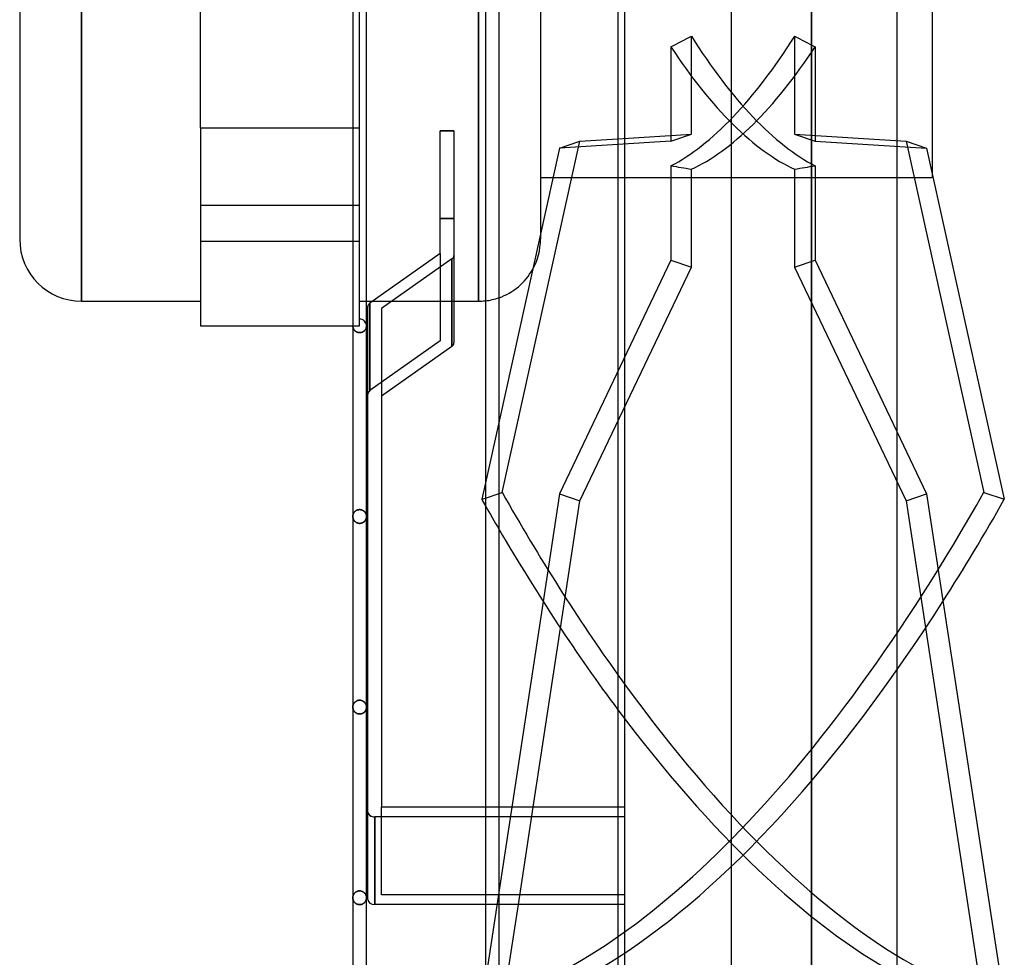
# Model space of a CAD drawing. Header units: millimetres. Extents: x -88 to 55, y -232 to 232.
# Tile 2 of 6: x -88 to 55, y -157 to -20. Entities that reach past the tile are written whole.
import ezdxf

# ---------------------------------------------------------------- set-up
doc = ezdxf.new("R2010")
doc.units = ezdxf.units.MM
doc.layers.add('HIDDEN', color=7, linetype='Continuous')
doc.layers.add('THICK', color=7, linetype='Continuous')

msp = doc.modelspace()

# ---------------------------------------------------------------- linework, layer by layer
at = {"layer": 'HIDDEN'}
for p, q in [((0, -203.05), (0, 0)), ((-79.22, -61.37), (-79.22, 0)), ((-38.67, -63.98), (-38.67, 0)), ((-21.32, -61.37), (-21.32, 0)), ((27.26, -180.5), (27.26, 0)), ((-38.67, -36.1), (-38.67, -11.44)), ((9.72, -37.03), (9.72, -22.71)), ((24.78, -22.71), (24.78, -37.03)), ((6.73, -24.27), (6.73, -38.05)), ((27.77, -24.27), (27.77, -38.05)), ((-61.88, -36.1), (-38.67, -36.1)), ((-39.67, -36.1), (-38.67, -36.1)), ((-38.67, -64.98), (-38.67, -36.1)), ((-24.92, -36.54), (-26.92, -36.54)), ((-1, -37.68), (9.72, -37.03)), ((6.73, -38.05), (9.72, -37.03)), ((24.78, -37.03), (27.77, -38.05)), ((24.78, -37.03), (41.03, -38.02)), ((6.73, -38.05), (-9.51, -39.03)), ((27.77, -38.05), (44.01, -39.03)), ((41.03, -38.02), (44.01, -39.03)), ((41.03, -38.02), (52.37, -89.27)), ((44.01, -39.03), (44.85, -42.81)), ((6.73, -41.63), (6.73, -55.41)), ((27.77, -41.63), (27.77, -55.41)), ((9.72, -56.42), (9.72, -42.1)), ((24.78, -42.1), (24.78, -56.42)), ((-10.46, -43.32), (39.67, -43.32)), ((-38.67, -47.41), (-61.88, -47.41)), ((-38.67, -47.41), (-61.88, -47.41)), ((-24.92, -49.3), (-26.92, -49.3)), ((-26.92, -49.3), (-24.92, -49.3)), ((-12.29, -51.57), (-12.29, -52.35)), ((-38.67, -52.66), (-61.88, -52.66)), ((-38.67, -52.66), (-61.88, -52.66)), ((-26.92, -54.42), (-26.92, -67.18)), ((-25.21, -55.21), (-35.47, -62.46)), ((-25.21, -67.97), (-25.21, -55.21)), ((6.73, -55.41), (-9.51, -89.47)), ((6.73, -55.41), (9.72, -56.42)), ((24.78, -56.42), (27.77, -55.41)), ((27.77, -55.41), (39.67, -80.37)), ((-6.53, -90.49), (9.72, -56.42)), ((24.78, -56.42), (41.03, -90.49)), ((-38.67, -61.37), (-37.67, -61.37)), ((-37.17, -74.43), (-37.17, -61.67)), ((-37.17, -61.67), (-37.17, -74.43)), ((-36.75, -61.37), (-24.92, -61.37)), ((-61.88, -64.98), (-61.88, -64.98)), ((-39.66, -65.03), (-39.67, -64.98)), ((-39.67, -64.98), (-39.66, -65.03)), ((-39.67, -64.98), (-38.67, -64.98)), ((-39.66, -65.08), (-39.66, -65.03)), ((-39.66, -65.03), (-39.66, -65.08)), ((-39.65, -65.13), (-39.66, -65.08)), ((-39.66, -65.08), (-39.65, -65.13)), ((-39.64, -65.18), (-39.65, -65.13)), ((-39.65, -65.13), (-39.64, -65.18)), ((-39.63, -65.23), (-39.64, -65.18)), ((-39.64, -65.18), (-39.63, -65.23)), ((-39.62, -65.28), (-39.63, -65.23)), ((-39.63, -65.23), (-39.62, -65.28)), ((-39.6, -65.33), (-39.62, -65.28)), ((-39.62, -65.28), (-39.6, -65.33)), ((-39.58, -65.38), (-39.6, -65.33)), ((-39.6, -65.33), (-39.58, -65.38)), ((-39.56, -65.42), (-39.58, -65.38)), ((-39.58, -65.38), (-39.56, -65.42)), ((-39.54, -65.47), (-39.56, -65.42)), ((-39.56, -65.42), (-39.54, -65.47)), ((-39.51, -65.52), (-39.54, -65.47)), ((-39.54, -65.47), (-39.51, -65.52)), ((-39.48, -65.56), (-39.51, -65.52)), ((-39.51, -65.52), (-39.48, -65.56)), ((-39.44, -65.6), (-39.48, -65.56)), ((-39.48, -65.56), (-39.44, -65.6)), ((-39.41, -65.65), (-39.44, -65.6)), ((-39.44, -65.6), (-39.41, -65.65)), ((-39.37, -65.69), (-39.41, -65.65)), ((-39.41, -65.65), (-39.37, -65.69)), ((-39.32, -65.73), (-39.37, -65.69)), ((-39.37, -65.69), (-39.32, -65.73)), ((-39.28, -65.77), (-39.32, -65.73)), ((-39.32, -65.73), (-39.28, -65.77)), ((-39.23, -65.8), (-39.28, -65.77)), ((-39.28, -65.77), (-39.23, -65.8)), ((-39.18, -65.83), (-39.23, -65.8)), ((-39.23, -65.8), (-39.18, -65.83)), ((-39.12, -65.86), (-39.18, -65.83)), ((-39.18, -65.83), (-39.12, -65.86)), ((-39.06, -65.89), (-39.12, -65.86)), ((-39.12, -65.86), (-39.06, -65.89)), ((-39, -65.91), (-39.06, -65.89)), ((-39.06, -65.89), (-39, -65.91)), ((-38.94, -65.94), (-39, -65.91)), ((-39, -65.91), (-38.94, -65.94)), ((-38.87, -65.95), (-38.94, -65.94)), ((-38.94, -65.94), (-38.87, -65.95)), ((-38.8, -65.96), (-38.87, -65.95)), ((-38.87, -65.95), (-38.8, -65.96)), ((-38.73, -65.97), (-38.8, -65.96)), ((-38.8, -65.96), (-38.73, -65.97)), ((-38.67, -65.97), (-38.73, -65.97)), ((-38.73, -65.97), (-38.67, -65.97)), ((-38.59, -65.97), (-38.67, -65.97)), ((-38.67, -65.97), (-38.59, -65.97)), ((-38.67, -64.98), (-38.67, -64.98)), ((-38.67, -64.98), (-38.67, -64.98)), ((-38.52, -65.96), (-38.59, -65.97)), ((-38.59, -65.97), (-38.52, -65.96)), ((-38.45, -65.95), (-38.52, -65.96)), ((-38.52, -65.96), (-38.45, -65.95)), ((-38.38, -65.93), (-38.45, -65.95)), ((-38.45, -65.95), (-38.38, -65.93)), ((-38.32, -65.91), (-38.38, -65.93)), ((-38.38, -65.93), (-38.32, -65.91)), ((-38.25, -65.89), (-38.32, -65.91)), ((-38.32, -65.91), (-38.25, -65.89)), ((-38.19, -65.86), (-38.25, -65.89)), ((-38.25, -65.89), (-38.19, -65.86)), ((-38.14, -65.82), (-38.19, -65.86)), ((-38.19, -65.86), (-38.14, -65.82)), ((-38.08, -65.79), (-38.14, -65.82)), ((-38.14, -65.82), (-38.08, -65.79)), ((-38.03, -65.75), (-38.08, -65.79)), ((-38.08, -65.79), (-38.03, -65.75)), ((-37.99, -65.71), (-38.03, -65.75)), ((-38.03, -65.75), (-37.99, -65.71)), ((-37.94, -65.67), (-37.99, -65.71)), ((-37.99, -65.71), (-37.94, -65.67)), ((-37.9, -65.63), (-37.94, -65.67)), ((-37.94, -65.67), (-37.9, -65.63)), ((-37.87, -65.58), (-37.9, -65.63)), ((-37.9, -65.63), (-37.87, -65.58)), ((-37.83, -65.53), (-37.87, -65.58)), ((-37.87, -65.58), (-37.83, -65.53)), ((-37.8, -65.49), (-37.83, -65.53)), ((-37.83, -65.53), (-37.8, -65.49)), ((-37.78, -65.44), (-37.8, -65.49)), ((-37.8, -65.49), (-37.78, -65.44)), ((-37.75, -65.39), (-37.78, -65.44)), ((-37.78, -65.44), (-37.75, -65.39)), ((-37.73, -65.34), (-37.75, -65.39)), ((-37.75, -65.39), (-37.73, -65.34)), ((-37.71, -65.29), (-37.73, -65.34)), ((-37.73, -65.34), (-37.71, -65.29)), ((-37.7, -65.24), (-37.71, -65.29)), ((-37.71, -65.29), (-37.7, -65.24)), ((-37.69, -65.19), (-37.7, -65.24)), ((-37.7, -65.24), (-37.69, -65.19)), ((-37.68, -65.14), (-37.69, -65.19)), ((-37.69, -65.19), (-37.68, -65.14)), ((-37.67, -65.08), (-37.68, -65.14)), ((-37.68, -65.14), (-37.67, -65.08)), ((-37.67, -64.98), (-37.67, -65.03)), ((-37.67, -65.03), (-37.67, -64.98)), ((-37.67, -65.03), (-37.67, -65.08)), ((-37.67, -65.08), (-37.67, -65.03)), ((-26.92, -67.18), (-37.17, -74.43)), ((-26.92, -67.18), (-37.17, -74.43)), ((-18.33, -78.87), (-20.33, -87.9)), ((-20.33, -90.1), (-18.33, -89.42)), ((-9.51, -89.47), (-11.91, -105.19)), ((-9.51, -89.47), (-6.53, -90.49)), ((41.03, -90.49), (44.01, -89.47)), ((52.37, -89.27), (55.36, -90.28)), ((-39.11, -91.89), (-39.16, -91.92)), ((-39.16, -91.92), (-39.11, -91.89)), ((-39.05, -91.87), (-39.11, -91.89)), ((-39.11, -91.89), (-39.05, -91.87)), ((-38.99, -91.84), (-39.05, -91.87)), ((-39.05, -91.87), (-38.99, -91.84)), ((-38.93, -91.82), (-38.99, -91.84)), ((-38.99, -91.84), (-38.93, -91.82)), ((-38.86, -91.81), (-38.93, -91.82)), ((-38.93, -91.82), (-38.86, -91.81)), ((-38.8, -91.8), (-38.86, -91.81)), ((-38.86, -91.81), (-38.8, -91.8)), ((-38.73, -91.79), (-38.8, -91.8)), ((-38.8, -91.8), (-38.73, -91.79)), ((-38.67, -91.79), (-38.73, -91.79)), ((-38.73, -91.79), (-38.67, -91.79)), ((-38.67, -91.79), (-38.59, -91.79)), ((-38.59, -91.79), (-38.67, -91.79)), ((-38.59, -91.79), (-38.52, -91.8)), ((-38.52, -91.8), (-38.59, -91.79)), ((-38.52, -91.8), (-38.45, -91.81)), ((-38.45, -91.81), (-38.52, -91.8)), ((-38.45, -91.81), (-38.38, -91.83)), ((-38.38, -91.83), (-38.45, -91.81)), ((-38.38, -91.83), (-38.31, -91.85)), ((-38.31, -91.85), (-38.38, -91.83)), ((-38.31, -91.85), (-38.25, -91.88)), ((-38.25, -91.88), (-38.31, -91.85)), ((-38.25, -91.88), (-38.18, -91.91)), ((-38.18, -91.91), (-38.25, -91.88)), ((-9.37, -109.1), (-6.53, -90.49)), ((41.03, -90.49), (52.37, -164.84)), ((-39.66, -92.74), (-39.67, -92.79)), ((-39.67, -92.79), (-39.66, -92.74)), ((-39.66, -92.84), (-39.67, -92.79)), ((-39.67, -92.79), (-39.66, -92.84)), ((-39.65, -92.63), (-39.66, -92.69)), ((-39.66, -92.69), (-39.65, -92.63)), ((-39.66, -92.69), (-39.66, -92.74)), ((-39.66, -92.74), (-39.66, -92.69)), ((-39.66, -92.89), (-39.66, -92.84)), ((-39.66, -92.84), (-39.66, -92.89)), ((-39.65, -92.94), (-39.66, -92.89)), ((-39.66, -92.89), (-39.65, -92.94)), ((-39.64, -92.58), (-39.65, -92.63)), ((-39.65, -92.63), (-39.64, -92.58)), ((-39.64, -92.99), (-39.65, -92.94)), ((-39.65, -92.94), (-39.64, -92.99)), ((-39.63, -92.52), (-39.64, -92.58)), ((-39.64, -92.58), (-39.63, -92.52)), ((-39.63, -93.04), (-39.64, -92.99)), ((-39.64, -92.99), (-39.63, -93.04)), ((-39.61, -92.47), (-39.63, -92.52)), ((-39.63, -92.52), (-39.61, -92.47)), ((-39.62, -93.09), (-39.63, -93.04)), ((-39.63, -93.04), (-39.62, -93.09)), ((-39.6, -93.14), (-39.62, -93.09)), ((-39.62, -93.09), (-39.6, -93.14)), ((-39.59, -92.42), (-39.61, -92.47)), ((-39.61, -92.47), (-39.59, -92.42)), ((-39.58, -93.19), (-39.6, -93.14)), ((-39.6, -93.14), (-39.58, -93.19)), ((-39.57, -92.37), (-39.59, -92.42)), ((-39.59, -92.42), (-39.57, -92.37)), ((-39.56, -93.24), (-39.58, -93.19)), ((-39.58, -93.19), (-39.56, -93.24)), ((-39.54, -92.31), (-39.57, -92.37)), ((-39.57, -92.37), (-39.54, -92.31)), ((-39.54, -93.28), (-39.56, -93.24)), ((-39.56, -93.24), (-39.54, -93.28)), ((-39.51, -92.26), (-39.54, -92.31)), ((-39.54, -92.31), (-39.51, -92.26)), ((-39.51, -93.33), (-39.54, -93.28)), ((-39.54, -93.28), (-39.51, -93.33)), ((-39.48, -92.22), (-39.51, -92.26)), ((-39.51, -92.26), (-39.48, -92.22)), ((-39.48, -93.38), (-39.51, -93.33)), ((-39.51, -93.33), (-39.48, -93.38)), ((-39.45, -92.17), (-39.48, -92.22)), ((-39.48, -92.22), (-39.45, -92.17)), ((-39.41, -92.12), (-39.45, -92.17)), ((-39.45, -92.17), (-39.41, -92.12)), ((-39.36, -92.08), (-39.41, -92.12)), ((-39.41, -92.12), (-39.36, -92.08)), ((-39.32, -92.03), (-39.36, -92.08)), ((-39.36, -92.08), (-39.32, -92.03)), ((-39.27, -91.99), (-39.32, -92.03)), ((-39.32, -92.03), (-39.27, -91.99)), ((-39.22, -91.96), (-39.27, -91.99)), ((-39.27, -91.99), (-39.22, -91.96)), ((-39.16, -91.92), (-39.22, -91.96)), ((-39.22, -91.96), (-39.16, -91.92)), ((-38.18, -91.91), (-38.13, -91.95)), ((-38.13, -91.95), (-38.18, -91.91)), ((-38.13, -91.95), (-38.07, -91.98)), ((-38.07, -91.98), (-38.13, -91.95)), ((-38.07, -91.98), (-38.02, -92.02)), ((-38.02, -92.02), (-38.07, -91.98)), ((-38.02, -92.02), (-37.98, -92.07)), ((-37.98, -92.07), (-38.02, -92.02)), ((-37.98, -92.07), (-37.93, -92.11)), ((-37.93, -92.11), (-37.98, -92.07)), ((-37.93, -92.11), (-37.89, -92.15)), ((-37.89, -92.15), (-37.93, -92.11)), ((-37.89, -92.15), (-37.86, -92.2)), ((-37.86, -92.2), (-37.89, -92.15)), ((-37.86, -92.2), (-37.83, -92.25)), ((-37.83, -92.25), (-37.86, -92.2)), ((-37.83, -92.25), (-37.8, -92.3)), ((-37.8, -92.3), (-37.83, -92.25)), ((-37.8, -93.3), (-37.83, -93.35)), ((-37.83, -93.35), (-37.8, -93.3)), ((-37.8, -92.3), (-37.77, -92.35)), ((-37.77, -92.35), (-37.8, -92.3)), ((-37.78, -93.25), (-37.8, -93.3)), ((-37.8, -93.3), (-37.78, -93.25)), ((-37.75, -93.2), (-37.78, -93.25)), ((-37.78, -93.25), (-37.75, -93.2)), ((-37.77, -92.35), (-37.74, -92.4)), ((-37.74, -92.4), (-37.77, -92.35)), ((-37.73, -93.15), (-37.75, -93.2)), ((-37.75, -93.2), (-37.73, -93.15)), ((-37.74, -92.4), (-37.72, -92.46)), ((-37.72, -92.46), (-37.74, -92.4)), ((-37.71, -93.1), (-37.73, -93.15)), ((-37.73, -93.15), (-37.71, -93.1)), ((-37.72, -92.46), (-37.71, -92.51)), ((-37.71, -92.51), (-37.72, -92.46)), ((-37.71, -92.51), (-37.69, -92.57)), ((-37.69, -92.57), (-37.71, -92.51)), ((-37.7, -93.05), (-37.71, -93.1)), ((-37.71, -93.1), (-37.7, -93.05)), ((-37.69, -93), (-37.7, -93.05)), ((-37.7, -93.05), (-37.69, -93)), ((-37.69, -92.57), (-37.68, -92.62)), ((-37.68, -92.62), (-37.69, -92.57)), ((-37.68, -92.95), (-37.69, -93)), ((-37.69, -93), (-37.68, -92.95)), ((-37.68, -92.62), (-37.67, -92.68)), ((-37.67, -92.68), (-37.68, -92.62)), ((-37.67, -92.9), (-37.68, -92.95)), ((-37.68, -92.95), (-37.67, -92.9)), ((-37.67, -92.68), (-37.67, -92.74)), ((-37.67, -92.74), (-37.67, -92.68)), ((-37.67, -92.74), (-37.67, -92.79)), ((-37.67, -92.79), (-37.67, -92.74)), ((-37.67, -92.79), (-37.67, -92.85)), ((-37.67, -92.85), (-37.67, -92.79)), ((-37.67, -92.85), (-37.67, -92.9)), ((-37.67, -92.9), (-37.67, -92.85)), ((-39.44, -93.42), (-39.48, -93.38)), ((-39.48, -93.38), (-39.44, -93.42)), ((-39.41, -93.46), (-39.44, -93.42)), ((-39.44, -93.42), (-39.41, -93.46)), ((-39.37, -93.5), (-39.41, -93.46)), ((-39.41, -93.46), (-39.37, -93.5)), ((-39.32, -93.54), (-39.37, -93.5)), ((-39.37, -93.5), (-39.32, -93.54)), ((-39.28, -93.58), (-39.32, -93.54)), ((-39.32, -93.54), (-39.28, -93.58)), ((-39.23, -93.62), (-39.28, -93.58)), ((-39.28, -93.58), (-39.23, -93.62)), ((-39.18, -93.65), (-39.23, -93.62)), ((-39.23, -93.62), (-39.18, -93.65)), ((-39.12, -93.68), (-39.18, -93.65)), ((-39.18, -93.65), (-39.12, -93.68)), ((-39.06, -93.71), (-39.12, -93.68)), ((-39.12, -93.68), (-39.06, -93.71)), ((-39, -93.73), (-39.06, -93.71)), ((-39.06, -93.71), (-39, -93.73)), ((-38.94, -93.75), (-39, -93.73)), ((-39, -93.73), (-38.94, -93.75)), ((-38.87, -93.77), (-38.94, -93.75)), ((-38.94, -93.75), (-38.87, -93.77)), ((-38.8, -93.78), (-38.87, -93.77)), ((-38.87, -93.77), (-38.8, -93.78)), ((-38.74, -93.79), (-38.8, -93.78)), ((-38.8, -93.78), (-38.74, -93.79)), ((-38.67, -93.79), (-38.74, -93.79)), ((-38.74, -93.79), (-38.67, -93.79)), ((-38.59, -93.79), (-38.67, -93.79)), ((-38.67, -93.79), (-38.59, -93.79)), ((-38.52, -93.78), (-38.59, -93.79)), ((-38.59, -93.79), (-38.52, -93.78)), ((-38.45, -93.77), (-38.52, -93.78)), ((-38.52, -93.78), (-38.45, -93.77)), ((-38.38, -93.75), (-38.45, -93.77)), ((-38.45, -93.77), (-38.38, -93.75)), ((-38.32, -93.73), (-38.38, -93.75)), ((-38.38, -93.75), (-38.32, -93.73)), ((-38.25, -93.7), (-38.32, -93.73)), ((-38.32, -93.73), (-38.25, -93.7)), ((-38.19, -93.67), (-38.25, -93.7)), ((-38.25, -93.7), (-38.19, -93.67)), ((-38.14, -93.64), (-38.19, -93.67)), ((-38.19, -93.67), (-38.14, -93.64)), ((-38.08, -93.6), (-38.14, -93.64)), ((-38.14, -93.64), (-38.08, -93.6)), ((-38.03, -93.57), (-38.08, -93.6)), ((-38.08, -93.6), (-38.03, -93.57)), ((-37.99, -93.53), (-38.03, -93.57)), ((-38.03, -93.57), (-37.99, -93.53)), ((-37.94, -93.48), (-37.99, -93.53)), ((-37.99, -93.53), (-37.94, -93.48)), ((-37.9, -93.44), (-37.94, -93.48)), ((-37.94, -93.48), (-37.9, -93.44)), ((-37.87, -93.4), (-37.9, -93.44)), ((-37.9, -93.44), (-37.87, -93.4)), ((-37.83, -93.35), (-37.87, -93.4)), ((-37.87, -93.4), (-37.83, -93.35)), ((-39.66, -120.55), (-39.67, -120.61)), ((-39.67, -120.61), (-39.66, -120.55)), ((-39.66, -120.66), (-39.67, -120.61)), ((-39.67, -120.61), (-39.66, -120.66)), ((-39.65, -120.44), (-39.66, -120.5)), ((-39.66, -120.5), (-39.65, -120.44)), ((-39.66, -120.5), (-39.66, -120.55)), ((-39.66, -120.55), (-39.66, -120.5)), ((-39.64, -120.39), (-39.65, -120.44)), ((-39.65, -120.44), (-39.64, -120.39)), ((-39.63, -120.33), (-39.64, -120.39)), ((-39.64, -120.39), (-39.63, -120.33)), ((-39.61, -120.28), (-39.63, -120.33)), ((-39.63, -120.33), (-39.61, -120.28)), ((-39.59, -120.23), (-39.61, -120.28)), ((-39.61, -120.28), (-39.59, -120.23)), ((-39.57, -120.18), (-39.59, -120.23)), ((-39.59, -120.23), (-39.57, -120.18)), ((-39.54, -120.13), (-39.57, -120.18)), ((-39.57, -120.18), (-39.54, -120.13)), ((-39.52, -120.08), (-39.54, -120.13)), ((-39.54, -120.13), (-39.52, -120.08)), ((-39.48, -120.03), (-39.52, -120.08)), ((-39.52, -120.08), (-39.48, -120.03)), ((-39.45, -119.99), (-39.48, -120.03)), ((-39.48, -120.03), (-39.45, -119.99)), ((-39.41, -119.94), (-39.45, -119.99)), ((-39.45, -119.99), (-39.41, -119.94)), ((-39.38, -119.9), (-39.41, -119.94)), ((-39.41, -119.94), (-39.38, -119.9)), ((-39.33, -119.86), (-39.38, -119.9)), ((-39.38, -119.9), (-39.33, -119.86)), ((-39.29, -119.82), (-39.33, -119.86)), ((-39.33, -119.86), (-39.29, -119.82)), ((-39.24, -119.78), (-39.29, -119.82)), ((-39.29, -119.82), (-39.24, -119.78)), ((-39.18, -119.75), (-39.24, -119.78)), ((-39.24, -119.78), (-39.18, -119.75)), ((-39.13, -119.72), (-39.18, -119.75)), ((-39.18, -119.75), (-39.13, -119.72)), ((-39.07, -119.69), (-39.13, -119.72)), ((-39.13, -119.72), (-39.07, -119.69)), ((-39.01, -119.66), (-39.07, -119.69)), ((-39.07, -119.69), (-39.01, -119.66)), ((-38.94, -119.64), (-39.01, -119.66)), ((-39.01, -119.66), (-38.94, -119.64)), ((-38.88, -119.63), (-38.94, -119.64)), ((-38.94, -119.64), (-38.88, -119.63)), ((-38.81, -119.61), (-38.88, -119.63)), ((-38.88, -119.63), (-38.81, -119.61)), ((-38.74, -119.61), (-38.81, -119.61)), ((-38.81, -119.61), (-38.74, -119.61)), ((-38.67, -119.6), (-38.74, -119.61)), ((-38.74, -119.61), (-38.67, -119.6)), ((-38.67, -119.6), (-38.59, -119.61)), ((-38.59, -119.61), (-38.67, -119.6)), ((-38.59, -119.61), (-38.52, -119.61)), ((-38.52, -119.61), (-38.59, -119.61)), ((-38.52, -119.61), (-38.45, -119.63)), ((-38.45, -119.63), (-38.52, -119.61)), ((-38.45, -119.63), (-38.38, -119.65)), ((-38.38, -119.65), (-38.45, -119.63)), ((-38.38, -119.65), (-38.31, -119.67)), ((-38.31, -119.67), (-38.38, -119.65)), ((-38.31, -119.67), (-38.25, -119.7)), ((-38.25, -119.7), (-38.31, -119.67)), ((-38.25, -119.7), (-38.19, -119.73)), ((-38.19, -119.73), (-38.25, -119.7)), ((-38.19, -119.73), (-38.13, -119.76)), ((-38.13, -119.76), (-38.19, -119.73)), ((-38.13, -119.76), (-38.08, -119.8)), ((-38.08, -119.8), (-38.13, -119.76)), ((-38.08, -119.8), (-38.02, -119.84)), ((-38.02, -119.84), (-38.08, -119.8)), ((-38.02, -119.84), (-37.98, -119.88)), ((-37.98, -119.88), (-38.02, -119.84)), ((-37.98, -119.88), (-37.94, -119.92)), ((-37.94, -119.92), (-37.98, -119.88)), ((-37.94, -119.92), (-37.9, -119.97)), ((-37.9, -119.97), (-37.94, -119.92)), ((-37.9, -119.97), (-37.86, -120.01)), ((-37.86, -120.01), (-37.9, -119.97)), ((-37.86, -120.01), (-37.83, -120.06)), ((-37.83, -120.06), (-37.86, -120.01)), ((-37.83, -120.06), (-37.8, -120.11)), ((-37.8, -120.11), (-37.83, -120.06)), ((-37.8, -120.11), (-37.77, -120.16)), ((-37.77, -120.16), (-37.8, -120.11)), ((-37.77, -120.16), (-37.75, -120.21)), ((-37.75, -120.21), (-37.77, -120.16)), ((-37.75, -120.21), (-37.72, -120.27)), ((-37.72, -120.27), (-37.75, -120.21)), ((-37.72, -120.27), (-37.71, -120.32)), ((-37.71, -120.32), (-37.72, -120.27)), ((-37.71, -120.32), (-37.69, -120.38)), ((-37.69, -120.38), (-37.71, -120.32)), ((-37.69, -120.38), (-37.68, -120.44)), ((-37.68, -120.44), (-37.69, -120.38)), ((-37.68, -120.44), (-37.67, -120.49)), ((-37.67, -120.49), (-37.68, -120.44)), ((-37.67, -120.49), (-37.67, -120.55)), ((-37.67, -120.55), (-37.67, -120.49)), ((-37.67, -120.55), (-37.67, -120.61)), ((-37.67, -120.61), (-37.67, -120.55)), ((-37.67, -120.61), (-37.67, -120.66)), ((-37.67, -120.66), (-37.67, -120.61)), ((-39.66, -120.71), (-39.66, -120.66)), ((-39.66, -120.66), (-39.66, -120.71)), ((-39.65, -120.76), (-39.66, -120.71)), ((-39.66, -120.71), (-39.65, -120.76)), ((-39.64, -120.82), (-39.65, -120.76)), ((-39.65, -120.76), (-39.64, -120.81)), ((-39.64, -120.81), (-39.63, -120.86)), ((-39.63, -120.87), (-39.64, -120.82)), ((-39.63, -120.86), (-39.62, -120.91)), ((-39.62, -120.92), (-39.63, -120.87)), ((-39.62, -120.91), (-39.6, -120.96)), ((-39.6, -120.97), (-39.62, -120.92)), ((-39.6, -120.96), (-39.58, -121)), ((-39.58, -121.02), (-39.6, -120.97)), ((-39.58, -121), (-39.56, -121.05)), ((-39.55, -121.07), (-39.58, -121.02)), ((-39.56, -121.05), (-39.54, -121.1)), ((-39.53, -121.12), (-39.55, -121.07)), ((-39.54, -121.1), (-39.51, -121.14)), ((-39.5, -121.16), (-39.53, -121.12)), ((-39.51, -121.14), (-39.48, -121.19)), ((-39.46, -121.21), (-39.5, -121.16)), ((-39.48, -121.19), (-39.44, -121.23)), ((-39.43, -121.26), (-39.46, -121.21)), ((-39.44, -121.23), (-39.41, -121.28)), ((-39.39, -121.3), (-39.43, -121.26)), ((-39.41, -121.28), (-39.37, -121.32)), ((-39.34, -121.34), (-39.39, -121.3)), ((-39.37, -121.32), (-39.32, -121.36)), ((-39.3, -121.38), (-39.34, -121.34)), ((-39.32, -121.36), (-39.28, -121.39)), ((-39.25, -121.42), (-39.3, -121.38)), ((-39.28, -121.39), (-39.23, -121.43)), ((-39.19, -121.45), (-39.25, -121.42)), ((-39.23, -121.43), (-39.18, -121.46)), ((-39.14, -121.49), (-39.19, -121.45)), ((-39.18, -121.46), (-39.12, -121.49)), ((-39.08, -121.52), (-39.14, -121.49)), ((-39.12, -121.49), (-39.06, -121.52)), ((-39.01, -121.54), (-39.08, -121.52)), ((-39.06, -121.52), (-39, -121.55)), ((-38.95, -121.56), (-39.01, -121.54)), ((-39, -121.55), (-38.94, -121.57)), ((-38.88, -121.58), (-38.95, -121.56)), ((-38.94, -121.57), (-38.87, -121.58)), ((-38.81, -121.59), (-38.88, -121.58)), ((-38.87, -121.58), (-38.8, -121.59)), ((-38.74, -121.6), (-38.81, -121.59)), ((-38.8, -121.59), (-38.74, -121.6)), ((-38.67, -121.6), (-38.74, -121.6)), ((-38.74, -121.6), (-38.67, -121.6)), ((-38.59, -121.6), (-38.67, -121.6)), ((-38.67, -121.6), (-38.59, -121.6)), ((-38.53, -121.59), (-38.59, -121.6)), ((-38.59, -121.6), (-38.52, -121.59)), ((-38.46, -121.58), (-38.53, -121.59)), ((-38.52, -121.59), (-38.45, -121.58)), ((-38.39, -121.57), (-38.46, -121.58)), ((-38.45, -121.58), (-38.38, -121.56)), ((-38.33, -121.55), (-38.39, -121.57)), ((-38.38, -121.56), (-38.32, -121.54)), ((-38.27, -121.52), (-38.33, -121.55)), ((-38.32, -121.54), (-38.25, -121.52)), ((-38.21, -121.49), (-38.27, -121.52)), ((-38.25, -121.52), (-38.19, -121.49)), ((-38.15, -121.46), (-38.21, -121.49)), ((-38.19, -121.49), (-38.14, -121.45)), ((-38.1, -121.43), (-38.15, -121.46)), ((-38.14, -121.45), (-38.08, -121.42)), ((-38.05, -121.39), (-38.1, -121.43)), ((-38.08, -121.42), (-38.03, -121.38)), ((-38.01, -121.36), (-38.05, -121.39)), ((-38.03, -121.38), (-37.99, -121.34)), ((-37.96, -121.32), (-38.01, -121.36)), ((-37.99, -121.34), (-37.94, -121.3)), ((-37.92, -121.28), (-37.96, -121.32)), ((-37.94, -121.3), (-37.9, -121.26)), ((-37.89, -121.23), (-37.92, -121.28)), ((-37.9, -121.26), (-37.87, -121.21)), ((-37.85, -121.19), (-37.89, -121.23)), ((-37.87, -121.21), (-37.83, -121.16)), ((-37.82, -121.14), (-37.85, -121.19)), ((-37.83, -121.16), (-37.8, -121.12)), ((-37.79, -121.1), (-37.82, -121.14)), ((-37.8, -121.12), (-37.78, -121.07)), ((-37.77, -121.05), (-37.79, -121.1)), ((-37.78, -121.07), (-37.75, -121.02)), ((-37.75, -121), (-37.77, -121.05)), ((-37.73, -120.96), (-37.75, -121)), ((-37.75, -121.02), (-37.73, -120.97)), ((-37.71, -120.91), (-37.73, -120.96)), ((-37.73, -120.97), (-37.71, -120.92)), ((-37.7, -120.86), (-37.71, -120.91)), ((-37.71, -120.92), (-37.7, -120.87)), ((-37.69, -120.81), (-37.7, -120.86)), ((-37.7, -120.87), (-37.69, -120.82)), ((-37.68, -120.76), (-37.69, -120.81)), ((-37.69, -120.82), (-37.68, -120.76)), ((-37.67, -120.71), (-37.68, -120.76)), ((-37.68, -120.76), (-37.67, -120.71)), ((-37.67, -120.66), (-37.67, -120.71)), ((-37.67, -120.71), (-37.67, -120.66)), ((-35.47, -147.98), (-35.47, -135.22)), ((-18.33, -135.22), (-20.33, -135.22)), ((-16.49, -135.22), (-20.33, -160.37)), ((-15.52, -149.39), (-13.35, -135.22)), ((0, -135.22), (-1, -135.22)), ((0, -136.63), (-36.47, -136.63)), ((-36.47, -136.63), (-36.47, -149.39)), ((-18.33, -136.63), (-20.33, -136.63)), ((0, -136.63), (-1, -136.63)), ((-39.51, -147.89), (-39.54, -147.94)), ((-39.54, -147.94), (-39.51, -147.89)), ((-39.48, -147.84), (-39.51, -147.89)), ((-39.51, -147.89), (-39.48, -147.84)), ((-39.45, -147.8), (-39.48, -147.84)), ((-39.48, -147.84), (-39.45, -147.8)), ((-39.41, -147.75), (-39.45, -147.8)), ((-39.45, -147.8), (-39.41, -147.75)), ((-39.36, -147.7), (-39.41, -147.75)), ((-39.41, -147.75), (-39.36, -147.7)), ((-39.32, -147.66), (-39.36, -147.7)), ((-39.36, -147.7), (-39.32, -147.66)), ((-39.27, -147.62), (-39.32, -147.66)), ((-39.32, -147.66), (-39.27, -147.62)), ((-39.21, -147.58), (-39.27, -147.62)), ((-39.27, -147.62), (-39.21, -147.58)), ((-39.15, -147.55), (-39.21, -147.58)), ((-39.21, -147.58), (-39.15, -147.55)), ((-39.09, -147.52), (-39.15, -147.55)), ((-39.15, -147.55), (-39.09, -147.52)), ((-39.03, -147.49), (-39.09, -147.52)), ((-39.09, -147.52), (-39.03, -147.49)), ((-38.96, -147.46), (-39.03, -147.49)), ((-39.03, -147.49), (-38.96, -147.46)), ((-38.89, -147.44), (-38.96, -147.46)), ((-38.96, -147.46), (-38.89, -147.44)), ((-38.82, -147.43), (-38.89, -147.44)), ((-38.89, -147.44), (-38.82, -147.43)), ((-38.74, -147.42), (-38.82, -147.43)), ((-38.82, -147.43), (-38.74, -147.42)), ((-38.67, -147.42), (-38.74, -147.42)), ((-38.74, -147.42), (-38.67, -147.42)), ((-38.67, -147.42), (-38.59, -147.42)), ((-38.59, -147.42), (-38.67, -147.42)), ((-38.59, -147.42), (-38.52, -147.43)), ((-38.52, -147.43), (-38.59, -147.42)), ((-38.52, -147.43), (-38.45, -147.44)), ((-38.45, -147.44), (-38.52, -147.43)), ((-38.45, -147.44), (-38.39, -147.46)), ((-38.39, -147.46), (-38.45, -147.44)), ((-38.39, -147.46), (-38.32, -147.48)), ((-38.32, -147.48), (-38.39, -147.46)), ((-38.32, -147.48), (-38.26, -147.51)), ((-38.26, -147.51), (-38.32, -147.48)), ((-38.26, -147.51), (-38.2, -147.53)), ((-38.2, -147.53), (-38.26, -147.51)), ((-38.2, -147.53), (-38.14, -147.57)), ((-38.14, -147.57), (-38.2, -147.53)), ((-38.14, -147.57), (-38.09, -147.6)), ((-38.09, -147.6), (-38.14, -147.57)), ((-38.09, -147.6), (-38.04, -147.64)), ((-38.04, -147.64), (-38.09, -147.6)), ((-38.04, -147.64), (-38, -147.68)), ((-38, -147.68), (-38.04, -147.64)), ((-38, -147.68), (-37.95, -147.72)), ((-37.95, -147.72), (-38, -147.68)), ((-37.95, -147.72), (-37.91, -147.76)), ((-37.91, -147.76), (-37.95, -147.72)), ((-37.91, -147.76), (-37.88, -147.81)), ((-37.88, -147.81), (-37.91, -147.76)), ((-37.88, -147.81), (-37.84, -147.85)), ((-37.84, -147.85), (-37.88, -147.81)), ((-37.84, -147.85), (-37.81, -147.9)), ((-37.81, -147.9), (-37.84, -147.85)), ((-37.81, -147.9), (-37.78, -147.95)), ((-37.78, -147.95), (-37.81, -147.9)), ((-39.66, -148.37), (-39.67, -148.42)), ((-39.67, -148.42), (-39.66, -148.37)), ((-39.66, -148.47), (-39.67, -148.42)), ((-39.67, -148.42), (-39.66, -148.47)), ((-39.65, -148.26), (-39.66, -148.31)), ((-39.66, -148.31), (-39.65, -148.26)), ((-39.66, -148.31), (-39.66, -148.37)), ((-39.66, -148.37), (-39.66, -148.31)), ((-39.66, -148.52), (-39.66, -148.47)), ((-39.66, -148.47), (-39.66, -148.52)), ((-39.65, -148.57), (-39.66, -148.52)), ((-39.66, -148.52), (-39.65, -148.57)), ((-39.64, -148.21), (-39.65, -148.26)), ((-39.65, -148.26), (-39.64, -148.21)), ((-39.64, -148.62), (-39.65, -148.57)), ((-39.65, -148.57), (-39.64, -148.62)), ((-39.63, -148.15), (-39.64, -148.21)), ((-39.64, -148.21), (-39.63, -148.15)), ((-39.63, -148.67), (-39.64, -148.62)), ((-39.64, -148.62), (-39.63, -148.67)), ((-39.61, -148.1), (-39.63, -148.15)), ((-39.63, -148.15), (-39.61, -148.1)), ((-39.62, -148.72), (-39.63, -148.67)), ((-39.63, -148.67), (-39.62, -148.72)), ((-39.6, -148.77), (-39.62, -148.72)), ((-39.62, -148.72), (-39.6, -148.77)), ((-39.59, -148.05), (-39.61, -148.1)), ((-39.61, -148.1), (-39.59, -148.05)), ((-39.58, -148.82), (-39.6, -148.77)), ((-39.6, -148.77), (-39.58, -148.82)), ((-39.57, -147.99), (-39.59, -148.05)), ((-39.59, -148.05), (-39.57, -147.99)), ((-39.56, -148.87), (-39.58, -148.82)), ((-39.58, -148.82), (-39.56, -148.87)), ((-39.54, -147.94), (-39.57, -147.99)), ((-39.57, -147.99), (-39.54, -147.94)), ((-39.54, -148.91), (-39.56, -148.87)), ((-39.56, -148.87), (-39.54, -148.91)), ((-39.51, -148.96), (-39.54, -148.91)), ((-39.54, -148.91), (-39.51, -148.96)), ((-39.48, -149), (-39.51, -148.96)), ((-39.51, -148.96), (-39.48, -149)), ((-39.44, -149.05), (-39.48, -149)), ((-39.48, -149), (-39.44, -149.05)), ((-39.41, -149.09), (-39.44, -149.05)), ((-39.44, -149.05), (-39.41, -149.09)), ((-39.37, -149.13), (-39.41, -149.09)), ((-39.41, -149.09), (-39.37, -149.13)), ((-39.32, -149.17), (-39.37, -149.13)), ((-39.37, -149.13), (-39.32, -149.17)), ((-39.28, -149.21), (-39.32, -149.17)), ((-39.32, -149.17), (-39.28, -149.21)), ((-39.23, -149.25), (-39.28, -149.21)), ((-39.28, -149.21), (-39.23, -149.25)), ((-39.18, -149.28), (-39.23, -149.25)), ((-39.23, -149.25), (-39.18, -149.28)), ((-39.12, -149.31), (-39.18, -149.28)), ((-39.18, -149.28), (-39.12, -149.31)), ((-39.06, -149.34), (-39.12, -149.31)), ((-39.12, -149.31), (-39.06, -149.34)), ((-39, -149.36), (-39.06, -149.34)), ((-39.06, -149.34), (-39, -149.36)), ((-38.25, -149.33), (-38.32, -149.36)), ((-38.32, -149.36), (-38.25, -149.33)), ((-38.19, -149.3), (-38.25, -149.33)), ((-38.25, -149.33), (-38.19, -149.3)), ((-38.14, -149.27), (-38.19, -149.3)), ((-38.19, -149.3), (-38.14, -149.27)), ((-38.08, -149.23), (-38.14, -149.27)), ((-38.14, -149.27), (-38.08, -149.23)), ((-38.03, -149.2), (-38.08, -149.23)), ((-38.08, -149.23), (-38.03, -149.2)), ((-37.99, -149.16), (-38.03, -149.2)), ((-38.03, -149.2), (-37.99, -149.16)), ((-37.94, -149.11), (-37.99, -149.16)), ((-37.99, -149.16), (-37.94, -149.11)), ((-37.9, -149.07), (-37.94, -149.11)), ((-37.94, -149.11), (-37.9, -149.07)), ((-37.87, -149.02), (-37.9, -149.07)), ((-37.9, -149.07), (-37.87, -149.02)), ((-37.83, -148.98), (-37.87, -149.02)), ((-37.87, -149.02), (-37.83, -148.98)), ((-37.8, -148.93), (-37.83, -148.98)), ((-37.83, -148.98), (-37.8, -148.93)), ((-37.78, -148.88), (-37.8, -148.93)), ((-37.8, -148.93), (-37.78, -148.88)), ((-37.78, -147.95), (-37.76, -148)), ((-37.76, -148), (-37.78, -147.95)), ((-37.75, -148.83), (-37.78, -148.88)), ((-37.78, -148.88), (-37.75, -148.83)), ((-37.76, -148), (-37.74, -148.05)), ((-37.74, -148.05), (-37.76, -148)), ((-37.73, -148.78), (-37.75, -148.83)), ((-37.75, -148.83), (-37.73, -148.78)), ((-37.74, -148.05), (-37.72, -148.1)), ((-37.72, -148.1), (-37.74, -148.05)), ((-37.71, -148.73), (-37.73, -148.78)), ((-37.73, -148.78), (-37.71, -148.73)), ((-37.72, -148.1), (-37.7, -148.15)), ((-37.7, -148.15), (-37.72, -148.1)), ((-37.7, -148.68), (-37.71, -148.73)), ((-37.71, -148.73), (-37.7, -148.68)), ((-37.7, -148.15), (-37.69, -148.2)), ((-37.69, -148.2), (-37.7, -148.15)), ((-37.69, -148.63), (-37.7, -148.68)), ((-37.7, -148.68), (-37.69, -148.63)), ((-37.69, -148.2), (-37.68, -148.26)), ((-37.68, -148.26), (-37.69, -148.2)), ((-37.68, -148.58), (-37.69, -148.63)), ((-37.69, -148.63), (-37.68, -148.58)), ((-37.68, -148.26), (-37.67, -148.31)), ((-37.67, -148.31), (-37.68, -148.26)), ((-37.67, -148.53), (-37.68, -148.58)), ((-37.68, -148.58), (-37.67, -148.53)), ((-37.67, -148.31), (-37.67, -148.37)), ((-37.67, -148.37), (-37.67, -148.31)), ((-37.67, -148.37), (-37.67, -148.42)), ((-37.67, -148.42), (-37.67, -148.37)), ((-37.67, -148.42), (-37.67, -148.47)), ((-37.67, -148.47), (-37.67, -148.42)), ((-37.67, -148.47), (-37.67, -148.53)), ((-37.67, -148.53), (-37.67, -148.47)), ((0, -147.98), (-35.47, -147.98)), ((0, -147.98), (-35.47, -147.98)), ((-38.94, -149.38), (-39, -149.36)), ((-39, -149.36), (-38.94, -149.38)), ((-38.87, -149.4), (-38.94, -149.38)), ((-38.94, -149.38), (-38.87, -149.4)), ((-38.8, -149.41), (-38.87, -149.4)), ((-38.87, -149.4), (-38.8, -149.41)), ((-38.74, -149.42), (-38.8, -149.41)), ((-38.8, -149.41), (-38.74, -149.42)), ((-38.67, -149.42), (-38.74, -149.42)), ((-38.74, -149.42), (-38.67, -149.42)), ((-38.59, -149.42), (-38.67, -149.42)), ((-38.67, -149.42), (-38.59, -149.42)), ((-38.52, -149.41), (-38.59, -149.42)), ((-38.59, -149.42), (-38.52, -149.41)), ((-38.45, -149.4), (-38.52, -149.41)), ((-38.52, -149.41), (-38.45, -149.4)), ((-38.38, -149.38), (-38.45, -149.4)), ((-38.45, -149.4), (-38.38, -149.38)), ((-38.32, -149.36), (-38.38, -149.38)), ((-38.38, -149.38), (-38.32, -149.36)), ((-18.33, -149.39), (-20.33, -149.39)), ((0, -149.39), (-1, -149.39))]:
    msp.add_line(p, q, dxfattribs=at)
for centre, radius, start, end in [((-21.32, -52.35), 9.03, 330.8234, 0), ((-21.32, -52.35), 9.03, 276.2498, 289.2974), ((-38.67, -64.98), 1, 359.9998, 90)]:
    msp.add_arc(centre, radius, start, end, dxfattribs=at)
for centre, major_axis, ratio, start_param, end_param in [((-18.85, 0), (-73.95, -31.02), 0.408882, 1.748846, 1.791547), ((15.26, 0), (17.91, 42.7), 0.408882, -2.691324, -1.952802), ((19.24, 0), (17.91, -42.7), 0.408882, -1.188791, -0.450269), ((53.35, 0), (-73.95, 31.02), 0.408882, 1.350046, 1.392747), ((15.26, 0), (17.91, -42.7), 0.408882, -1.146089, -0.407568), ((19.24, 0), (17.91, 42.7), 0.408882, -2.734025, -1.995503), ((-18.85, 0), (-73.95, 31.02), 0.408882, 2.088567, 2.131268), ((53.35, 0), (-73.95, -31.02), 0.408882, 1.010324, 1.053025), ((-25.92, -54.71), (1, 0), 0.707107, -0.785398, 0), ((-36.47, -74.93), (-1, 0), 0.707107, -0.785398, 0), ((-36.47, -74.93), (-1, 0), 0.707107, -0.785398, 0), ((15.76, 0.51), (-55.68, -164.09), 0.404508, 0.261705, 1.13437), ((15.76, -0.51), (55.68, -164.09), 0.404508, -1.127668, -1.10242), ((18.74, -0.51), (55.68, 164.09), 0.404508, -2.673459, -2.11852), ((18.74, 0.51), (-55.68, 164.09), 0.404508, 2.213651, 2.687556), ((15.76, -0.51), (55.68, -164.09), 0.404508, -0.892663, -0.418332), ((-36.47, -135.92), (1, 0), 0.707107, -3.141593, -1.570796)]:
    msp.add_ellipse(centre, major_axis=major_axis, ratio=ratio, start_param=start_param, end_param=end_param, dxfattribs=at)
at = {"layer": 'THICK'}
for p, q in [((0, -232.5), (0, 232.5)), ((15.52, 232.5), (15.52, -232.5)), ((39.67, 180.5), (39.67, -180.5)), ((-61.88, -36.1), (-61.88, 36.1)), ((-88.25, 0), (-88.25, -52.35)), ((-79.22, 0), (-79.22, -61.37)), ((27.26, 0), (27.26, -180.5)), ((-39.67, 0), (-39.67, -204.05)), ((-37.67, -204.05), (-37.67, -1)), ((-21.32, -1), (-21.32, -61.37)), ((-20.33, -1), (-20.33, -204.05)), ((-18.33, -204.05), (-18.33, -1)), ((-12.29, -1), (-12.29, -51.57)), ((-1, -1), (-1, -204.05)), ((44.85, -16.12), (44.85, -43.32)), ((-61.88, -36.1), (-61.88, -64.98)), ((-61.88, -36.1), (-39.67, -36.1)), ((-26.92, -36.54), (-24.92, -36.54)), ((-26.92, -54.42), (-26.92, -36.54)), ((-24.92, -36.54), (-24.92, -54.71)), ((-17.87, -89.27), (-6.53, -38.02)), ((-9.51, -39.03), (-6.53, -38.02)), ((-6.53, -38.02), (-1, -37.68)), ((-9.51, -39.03), (-18.33, -78.87)), ((44.85, -42.81), (55.36, -90.28)), ((-12.29, -43.32), (-10.46, -43.32)), ((39.67, -43.32), (44.85, -43.32)), ((-26.92, -54.42), (-37.17, -61.67)), ((-25.21, -55.21), (-35.47, -62.46)), ((-25.21, -55.21), (-25.21, -67.97)), ((-24.92, -54.71), (-24.92, -67.47)), ((-79.22, -61.37), (-61.88, -61.37)), ((-37.67, -61.37), (-36.75, -61.37)), ((-24.92, -61.37), (-21.32, -61.37)), ((-37.47, -135.92), (-37.47, -62.17)), ((-35.47, -62.46), (-35.47, -135.22)), ((-61.88, -64.98), (-39.67, -64.98)), ((-25.21, -67.97), (-35.47, -75.23)), ((39.67, -80.37), (44.01, -89.47)), ((-20.33, -87.9), (-20.86, -90.28)), ((-20.86, -90.28), (-20.33, -90.1)), ((-18.33, -89.42), (-17.87, -89.27)), ((44.01, -89.47), (55.36, -163.82)), ((-11.91, -105.19), (-16.49, -135.22)), ((-13.35, -135.22), (-9.37, -109.1)), ((-37.47, -148.69), (-37.47, -135.92)), ((-20.33, -135.22), (-35.47, -135.22)), ((-1, -135.22), (-18.33, -135.22)), ((-20.33, -136.63), (-36.47, -136.63)), ((-36.47, -149.39), (-36.47, -136.63)), ((-1, -136.63), (-18.33, -136.63)), ((-20.33, -149.39), (-36.47, -149.39)), ((-1, -149.39), (-18.33, -149.39)), ((-17.87, -164.84), (-15.52, -149.39))]:
    msp.add_line(p, q, dxfattribs=at)
for centre, start, end in [((-79.22, -52.35), 180, 270), ((-21.32, -52.35), 289.2974, 330.8234), ((-21.32, -52.35), 270, 276.2498)]:
    msp.add_arc(centre, 9.03, start, end, dxfattribs=at)
for centre, major_axis, ratio, start_param, end_param in [((-25.92, -54.71), (1, 0), 0.707107, -0.785398, 0), ((-36.47, -62.17), (1, 0), 0.707107, 2.356194, 3.141593), ((-25.92, -67.47), (-1, 0), 0.707107, 2.356194, 3.141593), ((15.76, -0.51), (55.68, -164.09), 0.404508, -1.13437, -1.127668), ((18.74, 0.51), (-55.68, 164.09), 0.404508, 2.007223, 2.213651), ((18.74, -0.51), (55.68, 164.09), 0.404508, -2.11852, -2.007223), ((15.76, -0.51), (55.68, -164.09), 0.404508, -1.10242, -0.892663), ((-36.47, -135.92), (1, 0), 0.707107, 3.141593, 4.712389), ((-36.47, -148.69), (-1, 0), 0.707107, 0, 1.570796), ((18.74, -0.51), (55.68, 164.09), 0.404508, -2.879888, -2.673459), ((18.74, 0.51), (-55.68, 164.09), 0.404508, 2.687556, 2.879888)]:
    msp.add_ellipse(centre, major_axis=major_axis, ratio=ratio, start_param=start_param, end_param=end_param, dxfattribs=at)

doc.saveas('drawing.dxf')
